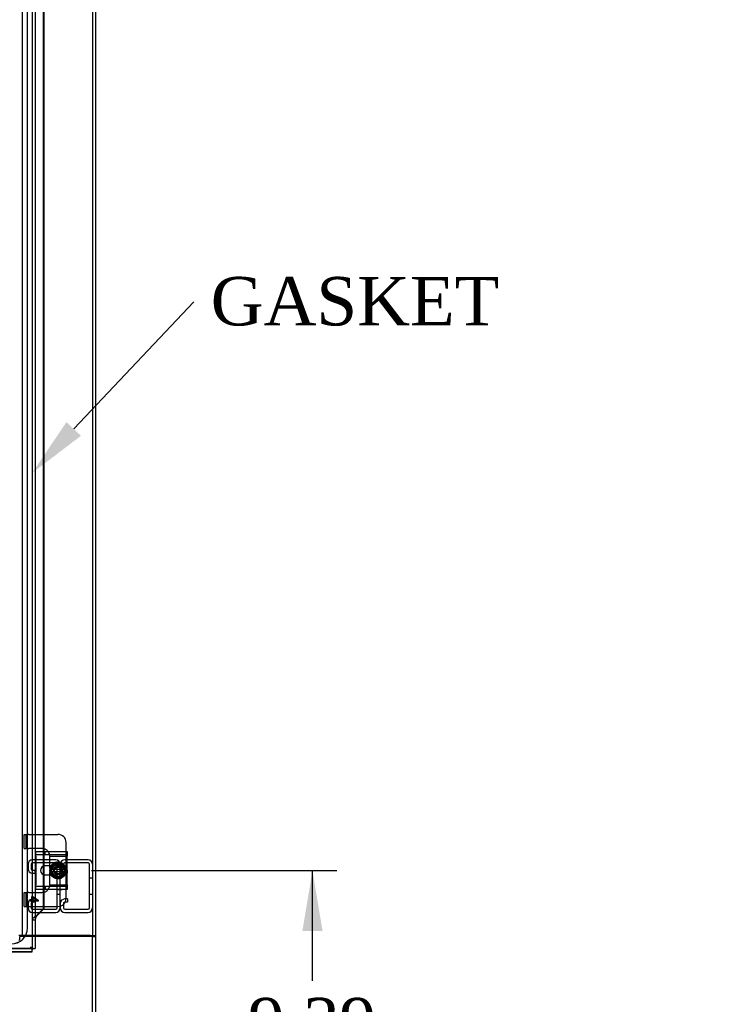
# Model space of a CAD drawing. Header units: inches. Extents: x 1 to 299, y -2 to 199.
# Tile 35 of 68: x 92 to 113, y 67 to 98. Entities that reach past the tile are written whole.
import ezdxf
from ezdxf import colors
from ezdxf.entities.mleader import LeaderData, LeaderLine
from ezdxf.enums import TextEntityAlignment as Align
from ezdxf.lldxf.tags import DXFTag
from ezdxf.math import Vec2, Vec3

# ---------------------------------------------------------------- set-up
doc = ezdxf.new("R2010")
doc.units = ezdxf.units.IN
doc.header["$MEASUREMENT"] = 0
for name, color, linetype in [('COM42667', 7, 'Continuous'), ('COM42780', 7, 'Continuous'), ('COM53955-2', 7, 'Continuous'), ('COM53964-2', 7, 'Continuous'), ('COM70220', 7, 'Continuous'), ('COM71178-1', 7, 'Continuous'), ('COM71180-2', 7, 'Continuous'), ('Default', 7, 'Continuous'), ('SCC19011', 7, 'Continuous'), ('SPR20265', 7, 'Continuous'), ('WAF25035', 7, 'Continuous')]:
    doc.layers.add(name, color=color, linetype=linetype)
doc.styles.add('SEACAD_Times_New_Roman', font='times.ttf')
tags = doc.linetypes.add('HIDDEN2', pattern=[0.1875, 0.125, -0.0625]).pattern_tags.tags
tags[6:7] = [DXFTag(74, 4), DXFTag(75, 0), DXFTag(340, '0'), DXFTag(46, 0.0), DXFTag(50, 0.0), DXFTag(44, 0.0), DXFTag(45, 0.0)]
tags[4:5] = [DXFTag(74, 4), DXFTag(75, 0), DXFTag(340, '0'), DXFTag(46, 0.0), DXFTag(50, 0.0), DXFTag(44, 0.0), DXFTag(45, 0.0)]
doc.dimstyles.new('HAMMOND_(STH_-_300x200)', dxfattribs={"dimtxt": 1.5, "dimasz": 1.875, "dimexe": 0.75, "dimexo": 0.75, "dimgap": 0.375, "dimtad": 0, "dimtih": 1, "dimtoh": 1, "dimzin": 0, "dimdsep": 46, "dimtxsty": 'SEACAD_Times_New_Roman', "dimblk1": '_SE_FILLED', "dimblk2": '_SE_FILLED', "dimsah": 1, "dimcen": 0.75, "dimadec": 0, "dimazin": 0, "dimtfac": 0.8, "dimtofl": 0, "dimtmove": 0, "dimatfit": 3, "dimfxl": 1, "dimtolj": 1, "dimtzin": 0, "dimarcsym": 0})

# ---------------------------------------------------------------- blocks, each defined once
blk = doc.blocks.new('SE2')
at = {"layer": 'COM42667', "color": 7, "linetype": 'Continuous'}
for p, q in [((92.184, 71.908), (92.184, 72.051)), ((92.184, 72.051), (93.154, 72.051)), ((93.154, 72.051), (93.154, 71.908)), ((92.184, 71.908), (92.184, 71.016)), ((93.154, 71.016), (93.154, 71.908)), ((92.658, 71.603), (92.459, 71.603)), ((92.459, 71.322), (92.658, 71.322)), ((92.184, 70.873), (92.184, 71.016)), ((93.154, 71.016), (93.154, 70.873)), ((93.154, 70.873), (92.184, 70.873))]:
    blk.add_line(p, q, dxfattribs=at)
at = {"layer": 'COM42667', "color": 7, "linetype": 'HIDDEN2'}
for p, q in [((92.184, 71.956), (93.154, 71.956)), ((92.468, 71.956), (92.468, 72.051)), ((92.865, 71.603), (92.658, 71.603)), ((92.658, 71.322), (92.865, 71.322)), ((93.154, 70.968), (92.184, 70.968)), ((92.468, 70.968), (92.468, 70.873)), ((92.817, 70.874), (92.817, 70.873)), ((92.817, 70.874), (92.932, 70.874)), ((92.848, 70.874), (92.848, 70.873)), ((92.927, 70.874), (92.927, 70.873)), ((92.932, 70.874), (92.932, 70.873)), ((92.932, 70.874), (92.957, 70.874)), ((92.957, 70.874), (92.957, 70.873)), ((92.957, 70.874), (92.991, 70.874)), ((92.991, 70.874), (92.991, 70.873))]:
    blk.add_line(p, q, dxfattribs=at)
at = {"layer": 'COM42667', "color": 7, "linetype": 'Continuous'}
blk.add_arc((92.459, 71.462), 0.14, 90, 270, dxfattribs=at)
at = {"layer": 'COM42667', "color": 7, "linetype": 'HIDDEN2'}
blk.add_arc((92.865, 71.462), 0.14, 270, 90, dxfattribs=at)
at = {"layer": 'COM42780', "color": 7, "linetype": 'HIDDEN2'}
for p, q in [((91.815, 72.577), (91.882, 72.577)), ((91.815, 72.14), (91.815, 72.577)), ((91.882, 72.14), (91.882, 72.577)), ((91.882, 72.577), (91.933, 72.577)), ((91.967, 72.577), (91.933, 72.577)), ((91.967, 72.577), (92.427, 72.577)), ((91.815, 72.14), (91.882, 72.14)), ((91.933, 72.14), (91.882, 72.14)), ((91.933, 72.14), (91.967, 72.14)), ((92.365, 72.14), (91.967, 72.14)), ((93.115, 71.955), (93.115, 72.051)), ((93.115, 71.907), (93.115, 71.955)), ((92.614, 71.907), (93.115, 71.907)), ((92.615, 71.89), (92.615, 71.902)), ((92.615, 71.759), (92.615, 71.89)), ((92.615, 71.603), (92.615, 71.759)), ((93.115, 71.902), (93.115, 71.907)), ((93.115, 71.759), (93.115, 71.902)), ((93.115, 71.518), (93.115, 71.759)), ((92.615, 71.165), (92.615, 71.322)), ((93.115, 71.165), (93.115, 71.416)), ((92.614, 71.017), (93.115, 71.017)), ((92.615, 71.034), (92.615, 71.165)), ((92.615, 71.022), (92.615, 71.034)), ((93.115, 71.022), (93.115, 71.165)), ((93.115, 71.017), (93.115, 71.022)), ((93.115, 70.969), (93.115, 71.017)), ((91.815, 70.784), (91.882, 70.784)), ((91.815, 70.347), (91.815, 70.784)), ((91.882, 70.347), (91.882, 70.784)), ((91.882, 70.784), (91.933, 70.784)), ((91.967, 70.784), (91.933, 70.784)), ((91.967, 70.784), (92.365, 70.784)), ((93.115, 70.873), (93.115, 70.969)), ((92, 70.512), (92, 70.543)), ((92, 70.543), (92.06, 70.543)), ((92.06, 70.512), (92, 70.512)), ((92.06, 70.543), (92.06, 70.652)), ((92.06, 70.652), (92.088, 70.652)), ((92.06, 70.479), (92.06, 70.512)), ((92.088, 70.479), (92.06, 70.479)), ((92.088, 70.652), (92.25, 70.537)), ((92.201, 70.543), (92.088, 70.622)), ((92.088, 70.622), (92.088, 70.543)), ((92.088, 70.543), (92.201, 70.543)), ((92.25, 70.512), (92.088, 70.512)), ((92.088, 70.512), (92.088, 70.479)), ((92.25, 70.537), (92.25, 70.512)), ((91.815, 70.347), (91.882, 70.347)), ((91.882, 70.347), (91.933, 70.347)), ((91.933, 70.347), (91.967, 70.347)), ((91.967, 70.347), (92.427, 70.347))]:
    blk.add_line(p, q, dxfattribs=at)
at = {"layer": 'COM42780', "color": 7, "linetype": 'Continuous'}
for p, q in [((92.427, 72.577), (92.865, 72.577)), ((93.115, 72.051), (93.115, 72.327)), ((92.615, 71.528), (92.615, 71.603)), ((92.615, 71.322), (92.615, 71.393)), ((93.115, 70.597), (93.115, 70.873)), ((92.427, 70.347), (92.865, 70.347))]:
    blk.add_line(p, q, dxfattribs=at)
at = {"layer": 'COM42780', "color": 7, "linetype": 'HIDDEN2'}
for radius in [0.195, 0.125, 0.106]:
    blk.add_circle((92.865, 71.462), radius, dxfattribs=at)
at = {"layer": 'COM42780', "color": 7, "linetype": 'Continuous'}
for centre, start, end in [((92.865, 72.327), 0, 90), ((92.365, 71.89), 39.9324, 75.7445), ((92.365, 71.034), 284.2555, 320.0676), ((92.865, 70.597), 270, 0)]:
    blk.add_arc(centre, 0.25, start, end, dxfattribs=at)
at = {"layer": 'COM42780', "color": 7, "linetype": 'HIDDEN2'}
for centre, start, end in [((92.365, 71.89), 75.7445, 90), ((92.365, 71.89), 15.0028, 39.9324), ((92.365, 71.89), 3.8357, 15.0028), ((92.365, 71.89), 2.6763, 3.8357), ((92.365, 71.034), 344.9972, 356.1643), ((92.365, 71.034), 356.1643, 357.3237), ((92.365, 71.034), 270, 284.2555), ((92.365, 71.034), 320.0676, 344.9972)]:
    blk.add_arc(centre, 0.25, start, end, dxfattribs=at)
at = {"layer": 'COM53955-2', "color": 7, "linetype": 'HIDDEN2'}
for p, q in [((92.064, 131.385), (92.064, 69.043)), ((92.402, 72.051), (92.402, 71.591)), ((92.427, 72.051), (92.427, 71.599)), ((92.402, 71.334), (92.402, 70.873)), ((92.427, 71.325), (92.427, 70.873)), ((92.159, 69.918), (92.065, 69.918)), ((92.065, 69.918), (92.065, 69.043)), ((92.204, 70.052), (92.197, 70.052)), ((92.064, 69.043), (63.879, 69.043)), ((91.189, 69.043), (92.064, 69.043))]:
    blk.add_line(p, q, dxfattribs=at)
at = {"layer": 'COM53955-2', "color": 7, "linetype": 'Continuous'}
for p, q in [((92.159, 131.385), (92.159, 69.043)), ((92.402, 99.522), (92.402, 72.051)), ((92.427, 99.522), (92.427, 72.051)), ((92.402, 71.591), (92.402, 71.334)), ((92.427, 71.599), (92.427, 71.325)), ((92.402, 70.873), (92.402, 70.273)), ((92.427, 70.873), (92.427, 70.273)), ((92.219, 70.084), (92.402, 70.273)), ((92.219, 70.084), (92.244, 70.084)), ((92.427, 70.273), (92.244, 70.084)), ((92.427, 70.273), (92.402, 70.273)), ((92.159, 69.918), (92.159, 69.043)), ((92.064, 68.948), (63.879, 68.948)), ((91.189, 68.948), (92.064, 68.948)), ((92.016, 69.091), (92.016, 69.091)), ((92.016, 69.091), (92.016, 69.091)), ((92.016, 69.091), (92.016, 69.091)), ((92.016, 69.091), (92.016, 69.091)), ((92.026, 69.081), (92.064, 69.043)), ((92.064, 69.043), (92.064, 69.004)), ((92.064, 69.043), (92.103, 69.043)), ((92.064, 68.948), (92.064, 69.004)), ((92.064, 68.948), (92.064, 68.948)), ((92.103, 69.043), (92.159, 69.043)), ((92.159, 69.043), (92.159, 69.043))]:
    blk.add_line(p, q, dxfattribs=at)
for centre, radius, start, end in [((92.993, 69.571), 1.088, 206.1959, 211.4118), ((91.594, 68.221), 0.967, 58.2614, 64.1309)]:
    blk.add_arc(centre, radius, start, end, dxfattribs=at)
blk.add_open_spline([(92.219, 70.084), (92.213, 70.07), (92.206, 70.057), (92.192, 70.029), (92.185, 70.015), (92.174, 69.987), (92.169, 69.974), (92.162, 69.946), (92.16, 69.932), (92.159, 69.918)], degree=3, knots=[0, 0, 0, 0, 0.25, 0.25, 0.5, 0.5, 0.75, 0.75, 1, 1, 1, 1], dxfattribs=at)
blk.add_open_spline([(92.244, 70.084), (92.229, 70.074), (92.213, 70.063), (92.197, 70.052)], degree=3, dxfattribs=at)
at = {"layer": 'COM53955-2', "color": 7, "linetype": 'HIDDEN2'}
blk.add_open_spline([(92.197, 70.052), (92.192, 70.049), (92.187, 70.046), (92.162, 70.029), (92.142, 70.015), (92.108, 69.987), (92.093, 69.974), (92.073, 69.946), (92.066, 69.932), (92.065, 69.918)], degree=3, knots=[0.1914052, 0.1914052, 0.1914052, 0.1914052, 0.25, 0.25, 0.5, 0.5, 0.75, 0.75, 1, 1, 1, 1], dxfattribs=at)
at = {"layer": 'COM53964-2', "color": 7, "linetype": 'HIDDEN2'}
for p, q in [((91.937, 71.651), (91.937, 71.513)), ((92.032, 71.651), (92.032, 71.513)), ((92.799, 71.789), (92.075, 71.789)), ((92.799, 71.694), (92.075, 71.694)), ((92.842, 70.302), (92.842, 71.651)), ((92.937, 71.651), (92.937, 71.513)), ((92.937, 70.302), (92.937, 71.651)), ((93.032, 71.651), (93.032, 71.513)), ((93.799, 71.789), (93.075, 71.789)), ((93.799, 71.694), (93.075, 71.694)), ((93.842, 70.302), (93.842, 71.651)), ((92.075, 71.47), (92.158, 71.47)), ((92.075, 71.375), (92.158, 71.375)), ((92.158, 71.375), (92.158, 71.47)), ((93.075, 71.47), (93.158, 71.47)), ((93.075, 71.375), (93.158, 71.375)), ((93.158, 71.375), (93.158, 71.47)), ((93.937, 71.227), (93.842, 71.227)), ((92.842, 70.727), (92.937, 70.727)), ((93.842, 70.727), (93.937, 70.727)), ((91.937, 70.44), (91.937, 70.302)), ((92.032, 70.44), (92.032, 70.302)), ((92.158, 70.578), (92.075, 70.578)), ((92.158, 70.483), (92.075, 70.483)), ((92.158, 70.578), (92.158, 70.483)), ((92.937, 70.44), (92.937, 70.302)), ((93.032, 70.44), (93.032, 70.302)), ((93.158, 70.578), (93.075, 70.578)), ((93.158, 70.483), (93.075, 70.483)), ((93.158, 70.578), (93.158, 70.483)), ((92.075, 70.259), (92.799, 70.259)), ((92.075, 70.164), (92.799, 70.164)), ((93.075, 70.259), (93.799, 70.259)), ((93.075, 70.164), (93.799, 70.164))]:
    blk.add_line(p, q, dxfattribs=at)
for centre, radius, start, end in [((92.075, 71.651), 0.138, 90, 180), ((92.075, 71.651), 0.043, 90, 180), ((92.799, 71.651), 0.138, 0, 90), ((92.799, 71.651), 0.043, 0, 90), ((93.075, 71.651), 0.138, 90, 180), ((93.075, 71.651), 0.043, 90, 180), ((93.799, 71.651), 0.138, 0, 90), ((93.799, 71.651), 0.043, 0, 90), ((92.075, 71.513), 0.138, 180, 270), ((92.075, 71.513), 0.043, 180, 270), ((93.075, 71.513), 0.138, 180, 270), ((93.075, 71.513), 0.043, 180, 270), ((92.075, 70.44), 0.138, 90, 180), ((92.075, 70.44), 0.043, 90, 180), ((93.075, 70.44), 0.138, 90, 180), ((93.075, 70.44), 0.043, 90, 180), ((92.075, 70.302), 0.138, 180, 270), ((92.075, 70.302), 0.043, 180, 270), ((92.799, 70.302), 0.043, 270, 0), ((92.799, 70.302), 0.138, 270, 0), ((93.075, 70.302), 0.138, 180, 270), ((93.075, 70.302), 0.043, 180, 270), ((93.799, 70.302), 0.043, 270, 0), ((93.799, 70.302), 0.138, 270, 0)]:
    blk.add_arc(centre, radius, start, end, dxfattribs=at)
at = {"layer": 'COM70220', "color": 7, "linetype": 'HIDDEN2'}
for p, q in [((91.921, 69.687), (91.921, 130.742)), ((91.922, 69.687), (91.922, 130.742))]:
    blk.add_line(p, q, dxfattribs=at)
for radius in [0.5, 0.499]:
    blk.add_arc((91.422, 69.687), radius, 270, 0, dxfattribs=at)
at = {"layer": 'COM71178-1', "color": 7, "linetype": 'HIDDEN2'}
for p, q in [((91.752, 130.76), (91.752, 69.45)), ((93.937, 130.76), (93.937, 69.45)), ((91.752, 69.45), (91.657, 69.45)), ((91.817, 69.45), (91.752, 69.45)), ((92.159, 69.45), (91.817, 69.45))]:
    blk.add_line(p, q, dxfattribs=at)
at = {"layer": 'COM71178-1', "color": 7, "linetype": 'Continuous'}
for p, q in [((94.032, 130.76), (94.032, 69.45)), ((93.872, 69.45), (92.159, 69.45)), ((93.872, 69.45), (94.032, 69.45)), ((93.937, 69.45), (93.937, 69.42)), ((93.937, 69.42), (94.032, 69.42)), ((94.032, 69.45), (94.032, 69.42)), ((94.032, 69.42), (94.032, 62.17))]:
    blk.add_line(p, q, dxfattribs=at)
at = {"layer": 'COM71180-2', "color": 7, "linetype": 'HIDDEN2'}
for p, q in [((91.687, 69.307), (91.657, 69.307)), ((91.687, 69.307), (91.687, 69.42)), ((92.159, 69.42), (91.687, 69.42))]:
    blk.add_line(p, q, dxfattribs=at)
at = {"layer": 'COM71180-2', "color": 7, "linetype": 'Continuous'}
for p, q in [((93.937, 69.42), (92.159, 69.42)), ((93.937, 62.218), (93.937, 69.42))]:
    blk.add_line(p, q, dxfattribs=at)
at = {"layer": 'SCC19011', "color": 7, "linetype": 'Continuous'}
for p, q in [((92.865, 71.703), (92.65, 71.571)), ((93.08, 71.571), (92.865, 71.703)), ((92.65, 71.571), (92.65, 71.496)), ((92.65, 71.496), (92.65, 71.428)), ((92.67, 71.496), (92.65, 71.496)), ((92.65, 71.428), (92.65, 71.353)), ((92.65, 71.428), (92.67, 71.428)), ((92.65, 71.353), (92.865, 71.221)), ((92.681, 71.496), (92.67, 71.496)), ((92.67, 71.428), (92.681, 71.428)), ((93.049, 71.496), (92.681, 71.496)), ((92.681, 71.428), (93.049, 71.428)), ((92.865, 71.221), (93.08, 71.353)), ((93.06, 71.496), (93.049, 71.496)), ((93.049, 71.428), (93.06, 71.428)), ((93.08, 71.496), (93.06, 71.496)), ((93.06, 71.428), (93.08, 71.428)), ((93.08, 71.496), (93.08, 71.571)), ((93.08, 71.428), (93.08, 71.496)), ((93.08, 71.353), (93.08, 71.428))]:
    blk.add_line(p, q, dxfattribs=at)
at = {"layer": 'SCC19011', "color": 7, "linetype": 'HIDDEN2'}
blk.add_circle((92.865, 71.462), 0.122, dxfattribs=at)
at = {"layer": 'SCC19011', "color": 7, "linetype": 'Continuous'}
for start, end in [(10.4474, 169.5526), (190.4474, 349.5526)]:
    blk.add_arc((92.865, 71.462), 0.188, start, end, dxfattribs=at)
at = {"layer": 'SPR20265', "color": 7, "linetype": 'HIDDEN2'}
for p, q in [((93.048, 71.462), (93.083, 71.462)), ((92.68, 71.277), (92.705, 71.302))]:
    blk.add_line(p, q, dxfattribs=at)
for points, knots in [([(93.048, 71.332), (93.062, 71.352), (93.087, 71.402), (93.095, 71.491), (93.064, 71.582), (92.999, 71.653), (92.911, 71.691), (92.815, 71.691), (92.728, 71.652), (92.663, 71.582), (92.631, 71.491), (92.639, 71.395), (92.683, 71.311), (92.758, 71.251), (92.851, 71.225), (92.946, 71.238), (93.028, 71.288), (93.084, 71.366), (93.104, 71.459), (93.087, 71.553), (93.034, 71.633), (92.954, 71.686), (92.86, 71.703), (92.766, 71.683), (92.688, 71.628), (92.637, 71.547), (92.622, 71.452), (92.644, 71.359), (92.701, 71.281), (92.782, 71.232), (92.877, 71.217), (92.97, 71.24), (93.047, 71.296), (93.097, 71.379), (93.112, 71.473), (93.09, 71.566), (93.034, 71.644), (92.953, 71.695), (92.859, 71.711), (92.765, 71.691), (92.686, 71.637), (92.633, 71.557), (92.614, 71.463), (92.629, 71.382), (92.653, 71.337), (92.664, 71.321)], [0.1477724, 0.1477724, 0.1477724, 0.1477724, 0.156529, 0.1676234, 0.1787178, 0.1898116, 0.200905, 0.2119972, 0.2230929, 0.2341872, 0.2452831, 0.2563771, 0.2674708, 0.2785654, 0.28966, 0.3007576, 0.3118528, 0.3229492, 0.3340432, 0.3451384, 0.3562353, 0.3673323, 0.3784297, 0.3895246, 0.4006213, 0.4117166, 0.4228156, 0.4339132, 0.4450112, 0.4561079, 0.4672039, 0.4783017, 0.4893995, 0.5004992, 0.5115966, 0.5226954, 0.5337915, 0.544891, 0.5559893, 0.5670899, 0.5781889, 0.5892874, 0.6003855, 0.6114838, 0.6182179, 0.6182179, 0.6182179, 0.6182179]), ([(92.655, 71.321), (92.668, 71.301), (92.705, 71.26), (92.781, 71.216), (92.875, 71.202), (92.969, 71.222), (93.048, 71.276), (93.103, 71.353), (93.127, 71.446), (93.116, 71.541), (93.071, 71.625), (93, 71.689), (92.91, 71.722), (92.815, 71.722), (92.728, 71.688), (92.674, 71.642), (92.652, 71.611), (92.647, 71.603)], [0.8028925, 0.8028925, 0.8028925, 0.8028925, 0.8112914, 0.8223931, 0.8334948, 0.8445983, 0.8557003, 0.8668021, 0.8779027, 0.8890041, 0.9001067, 0.9112098, 0.9223136, 0.9334157, 0.9445065, 0.955056, 0.9580988, 0.9580988, 0.9580988, 0.9580988]), ([(93.022, 71.609), (93.027, 71.603), (93.049, 71.576), (93.077, 71.52), (93.082, 71.438), (93.058, 71.36), (93.007, 71.297), (92.935, 71.257), (92.855, 71.246), (92.775, 71.265), (92.709, 71.313), (92.665, 71.382), (92.65, 71.462), (92.666, 71.542), (92.7, 71.595), (92.726, 71.618), (92.732, 71.623)], [0.2887901, 0.2887901, 0.2887901, 0.2887901, 0.2920757, 0.3031862, 0.3142936, 0.3254042, 0.3365133, 0.3476245, 0.3587332, 0.369842, 0.3809492, 0.3920578, 0.4031667, 0.4142764, 0.4253852, 0.4286815, 0.4286815, 0.4286815, 0.4286815]), ([(92.743, 71.682), (92.738, 71.679), (92.705, 71.66), (92.677, 71.632), (92.658, 71.605), (92.657, 71.604)], [0.75353292, 0.75353292, 0.75353292, 0.75353292, 0.75578627, 0.7668873, 0.7674218, 0.7674218, 0.7674218, 0.7674218]), ([(92.974, 71.638), (92.985, 71.632), (93.016, 71.607), (93.056, 71.553), (93.076, 71.473), (93.064, 71.393), (93.022, 71.322), (92.956, 71.273), (92.877, 71.253), (92.796, 71.265), (92.726, 71.307), (92.677, 71.373), (92.658, 71.452), (92.671, 71.533), (92.714, 71.603), (92.781, 71.65), (92.86, 71.668), (92.941, 71.653), (93.009, 71.607), (93.054, 71.539), (93.068, 71.458), (93.05, 71.378), (93.001, 71.312), (92.931, 71.271), (92.849, 71.261), (92.771, 71.285), (92.708, 71.337), (92.672, 71.411), (92.668, 71.493), (92.697, 71.569), (92.755, 71.627), (92.831, 71.657), (92.913, 71.654), (92.987, 71.617), (93.039, 71.554), (93.061, 71.475), (93.048, 71.394), (93.013, 71.339), (92.984, 71.315), (92.975, 71.308)], [0.464438, 0.464438, 0.464438, 0.464438, 0.4698156, 0.4809232, 0.4920326, 0.503138, 0.5142446, 0.52535, 0.5364578, 0.547565, 0.5586721, 0.5697781, 0.5808823, 0.5919888, 0.603094, 0.6142018, 0.6253066, 0.6364118, 0.6475152, 0.6586197, 0.6697249, 0.6808298, 0.6919358, 0.7030382, 0.714142, 0.7252447, 0.7363492, 0.7474536, 0.7585562, 0.7696589, 0.7807596, 0.7918635, 0.8029663, 0.8140692, 0.8251712, 0.836271, 0.8473724, 0.8584731, 0.862923, 0.862923, 0.862923, 0.862923]), ([(92.78, 71.652), (92.78, 71.652), (92.804, 71.663), (92.858, 71.675), (92.917, 71.665), (92.946, 71.653), (92.951, 71.651)], [0.43640128, 0.43640128, 0.43640128, 0.43640128, 0.43649234, 0.44759977, 0.45870607, 0.46079764, 0.46079764, 0.46079764, 0.46079764]), ([(92.797, 71.634), (92.814, 71.641), (92.857, 71.651), (92.923, 71.641), (92.983, 71.608), (93.036, 71.546), (93.045, 71.495), (93.048, 71.462)], [0.95046325, 0.95046325, 0.95046325, 0.95046325, 0.95824793, 0.96865358, 0.9770936, 0.98730809, 1, 1, 1, 1]), ([(92.811, 71.671), (92.815, 71.672), (92.846, 71.679), (92.884, 71.679), (92.916, 71.672), (92.922, 71.67)], [0.25678082, 0.25678082, 0.25678082, 0.25678082, 0.25874448, 0.26985449, 0.27231226, 0.27231226, 0.27231226, 0.27231226]), ([(92.913, 71.676), (92.884, 71.683), (92.852, 71.683), (92.821, 71.677), (92.821, 71.677)], [0.03475197, 0.03475197, 0.03475197, 0.03475197, 0.04560719, 0.0457885, 0.0457885, 0.0457885, 0.0457885]), ([(92.829, 71.683), (92.833, 71.684), (92.856, 71.687), (92.88, 71.686), (92.9, 71.683)], [0.068386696, 0.068386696, 0.068386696, 0.068386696, 0.069853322, 0.07824608, 0.07824608, 0.07824608, 0.07824608]), ([(93.083, 71.462), (93.08, 71.496), (93.072, 71.545), (93.043, 71.591), (93.028, 71.607)], [0, 0, 0, 0, 0.01093327, 0.01877746, 0.01877746, 0.01877746, 0.01877746]), ([(92.705, 71.302), (92.686, 71.324), (92.651, 71.37), (92.633, 71.462), (92.65, 71.539), (92.672, 71.578), (92.682, 71.592)], [0, 0, 0, 0, 0.01124685, 0.02526822, 0.0367371, 0.04373616, 0.04373616, 0.04373616, 0.04373616]), ([(92.696, 71.603), (92.687, 71.594), (92.662, 71.557), (92.638, 71.484), (92.648, 71.393), (92.677, 71.342), (92.693, 71.321)], [0.06324588, 0.06324588, 0.06324588, 0.06324588, 0.06779157, 0.07888132, 0.08997324, 0.09942571, 0.09942571, 0.09942571, 0.09942571]), ([(92.648, 71.482), (92.65, 71.495), (92.657, 71.534), (92.677, 71.575), (92.697, 71.599), (92.7, 71.603)], [0.21995858, 0.21995858, 0.21995858, 0.21995858, 0.22541447, 0.23652458, 0.23853227, 0.23853227, 0.23853227, 0.23853227]), ([(92.907, 71.246), (92.893, 71.244), (92.851, 71.24), (92.784, 71.253), (92.715, 71.297), (92.666, 71.361), (92.651, 71.414), (92.648, 71.44)], [0.16392013, 0.16392013, 0.16392013, 0.16392013, 0.1698589, 0.18096891, 0.19208116, 0.20319267, 0.2141853, 0.2141853, 0.2141853, 0.2141853]), ([(92.685, 71.414), (92.684, 71.416), (92.678, 71.443), (92.677, 71.471), (92.682, 71.496)], [0.91315801, 0.91315801, 0.91315801, 0.91315801, 0.91397592, 0.92462762, 0.92462762, 0.92462762, 0.92462762]), ([(93.045, 71.593), (93.046, 71.591), (93.062, 71.568), (93.085, 71.517), (93.09, 71.435), (93.07, 71.371), (93.048, 71.338), (93.04, 71.328)], [0.10246721, 0.10246721, 0.10246721, 0.10246721, 0.10318825, 0.11429938, 0.12541305, 0.13652493, 0.14182713, 0.14182713, 0.14182713, 0.14182713]), ([(92.827, 71.242), (92.841, 71.24), (92.867, 71.238), (92.892, 71.24), (92.903, 71.242)], [0.118104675, 0.118104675, 0.118104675, 0.118104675, 0.123252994, 0.1271342, 0.1271342, 0.1271342, 0.1271342])]:
    blk.add_open_spline(points, degree=3, knots=knots, dxfattribs=at)
at = {"layer": 'SPR20265', "color": 7, "linetype": 'Continuous'}
for points, knots in [([(92.647, 71.603), (92.635, 71.584), (92.613, 71.538), (92.599, 71.459), (92.614, 71.377), (92.636, 71.336), (92.647, 71.321)], [0.95809881, 0.95809881, 0.95809881, 0.95809881, 0.9661238, 0.97598802, 0.98694613, 0.99365696, 0.99365696, 0.99365696, 0.99365696]), ([(92.657, 71.604), (92.64, 71.579), (92.614, 71.523), (92.609, 71.429), (92.63, 71.361), (92.65, 71.327), (92.655, 71.321)], [0.7674218, 0.7674218, 0.7674218, 0.7674218, 0.77798983, 0.7890906, 0.80019147, 0.80289251, 0.80289251, 0.80289251, 0.80289251])]:
    blk.add_open_spline(points, degree=3, knots=knots, dxfattribs=at)
at = {"layer": 'SPR20265', "color": 7, "linetype": 'HIDDEN2'}
blk.add_open_spline([(92.647, 71.321), (92.656, 71.306), (92.668, 71.292), (92.68, 71.277)], degree=3, dxfattribs=at)
at = {"layer": 'WAF25035', "color": 7, "linetype": 'Continuous'}
blk.add_circle((92.865, 71.462), 0.25, dxfattribs=at)
at = {"layer": 'WAF25035', "color": 7, "linetype": 'HIDDEN2'}
blk.add_circle((92.865, 71.462), 0.133, dxfattribs=at)
blk = doc.blocks.new('DMBLK2851')
at = {"layer": 'Default', "linetype": 'Continuous'}
for points in [[(101.057, 69.587), (100.745, 71.462), (100.432, 69.587)], [(101.057, 63.95), (100.432, 63.95), (100.745, 62.075)]]:
    blk.add_hatch(color=7, dxfattribs=at).paths.add_polyline_path(points)
at = {"layer": 'Default', "color": 7, "linetype": 'Continuous'}
for p, q in [((93.904, 71.462), (101.495, 71.462)), ((100.745, 68.044), (100.745, 71.462)), ((100.745, 62.075), (100.745, 66.019)), ((94.687, 62.075), (101.495, 62.075))]:
    blk.add_line(p, q, dxfattribs=at)
at = {"layer": 'Default', "color": 7, "linetype": 'Continuous', "style": 'SEACAD_Times_New_Roman'}
blk.add_text('9.39', height=1.5, dxfattribs=at).set_placement((98.754, 67.519), align=Align.TOP_LEFT)
blk = doc.blocks.new('_SE_FILLED')
at = {"color": 0}
blk.add_line((0, 0), (-1, 0), dxfattribs=at)
blk.add_solid([(0, 0), (-1, -0.1665), (-1, 0.1665), (0, 0)], dxfattribs=at)
blk = doc.blocks.new('DMBLK2866')
at = {"layer": 'Default', "linetype": 'Continuous'}
for points in [[(116.148, 132.26), (115.836, 134.135), (115.523, 132.26)], [(116.148, 63.95), (115.523, 63.95), (115.836, 62.075)]]:
    blk.add_hatch(color=7, dxfattribs=at).paths.add_polyline_path(points)
at = {"layer": 'Default', "color": 7, "linetype": 'Continuous'}
for p, q in [((94.687, 134.135), (116.586, 134.135)), ((115.836, 134.135), (115.836, 99.38)), ((115.836, 97.355), (115.836, 62.075)), ((94.687, 62.075), (116.586, 62.075))]:
    blk.add_line(p, q, dxfattribs=at)
at = {"layer": 'Default', "color": 7, "linetype": 'Continuous', "style": 'SEACAD_Times_New_Roman'}
blk.add_text('72.06', height=1.5, dxfattribs=at).set_placement((113.276, 98.855), align=Align.TOP_LEFT)

msp = doc.modelspace()

# ---------------------------------------------------------------- block references
at = {"layer": 'Default'}
msp.add_blockref('SE2', (0, 0), dxfattribs=at)

# ---------------------------------------------------------------- dimensions: what is measured, and where the dimension line sits
at = {"layer": 'Default', "color": 7, "linetype": 'Continuous'}
for base, p1, p2, angle, picture, middle, dimtype in [((115.836, 134.135), (93.937, 134.135), (93.937, 62.075), 270, 'DMBLK2866', (115.836, 98.105), 161), ((100.745, 71.462), (93.937, 62.075), (93.154, 71.462), 90, 'DMBLK2851', (100.745, 66.769), 160)]:
    dim = msp.add_linear_dim(base=base, p1=p1, p2=p2, angle=angle, text='\\A1;<>', dimstyle='HAMMOND_(STH_-_300x200)', dxfattribs=at)
    dim.commit()
    dim.dimension.update_dxf_attribs({"geometry": picture, "text_midpoint": middle, "dimtype": dimtype})

# ---------------------------------------------------------------- leaders
ml = msp.add_multileader_mtext('Standard', dxfattribs=at)
ml.set_content('{\\pxsm0.9;\\fTimes New Roman|b0||i0||c0|p34;\\W1.;GASKET\\P}', color=7)
ml.set_leader_properties()
ml.build(insert=Vec2(0, 0))
ml.multileader.update_dxf_attribs({"dogleg_length": 0, "arrow_head_size": 1.875})
ctx = ml.context
ctx.base_point, ctx.char_height, ctx.arrow_head_size, ctx.landing_gap_size = Vec3(97.505, 88.402), 1.5, 1.875, 0.525
notes = []
notes.append((ctx, [(0, (1, 1, 0), (97.07, 89.062), (1, 0), 0, [(0, [(92.064, 83.761)], 0, [])])]))
ctx.mtext.insert = Vec3(97.595, 89.829)
for ctx, leaders in notes:
    for number, flags, end, landing, length, lines in leaders:
        leader = LeaderData()
        leader.index, (leader.has_last_leader_line, leader.has_dogleg_vector, leader.attachment_direction) = number, flags
        leader.last_leader_point, leader.dogleg_vector, leader.dogleg_length = Vec3(end), Vec3(landing), length
        for number, points, colour, breaks in lines:
            line = LeaderLine()
            line.index, line.vertices, line.color, line.breaks = number, Vec3.list(points), colors.encode_raw_color(colour), breaks
            leader.lines.append(line)
        ctx.leaders.append(leader)

doc.saveas('drawing.dxf')
